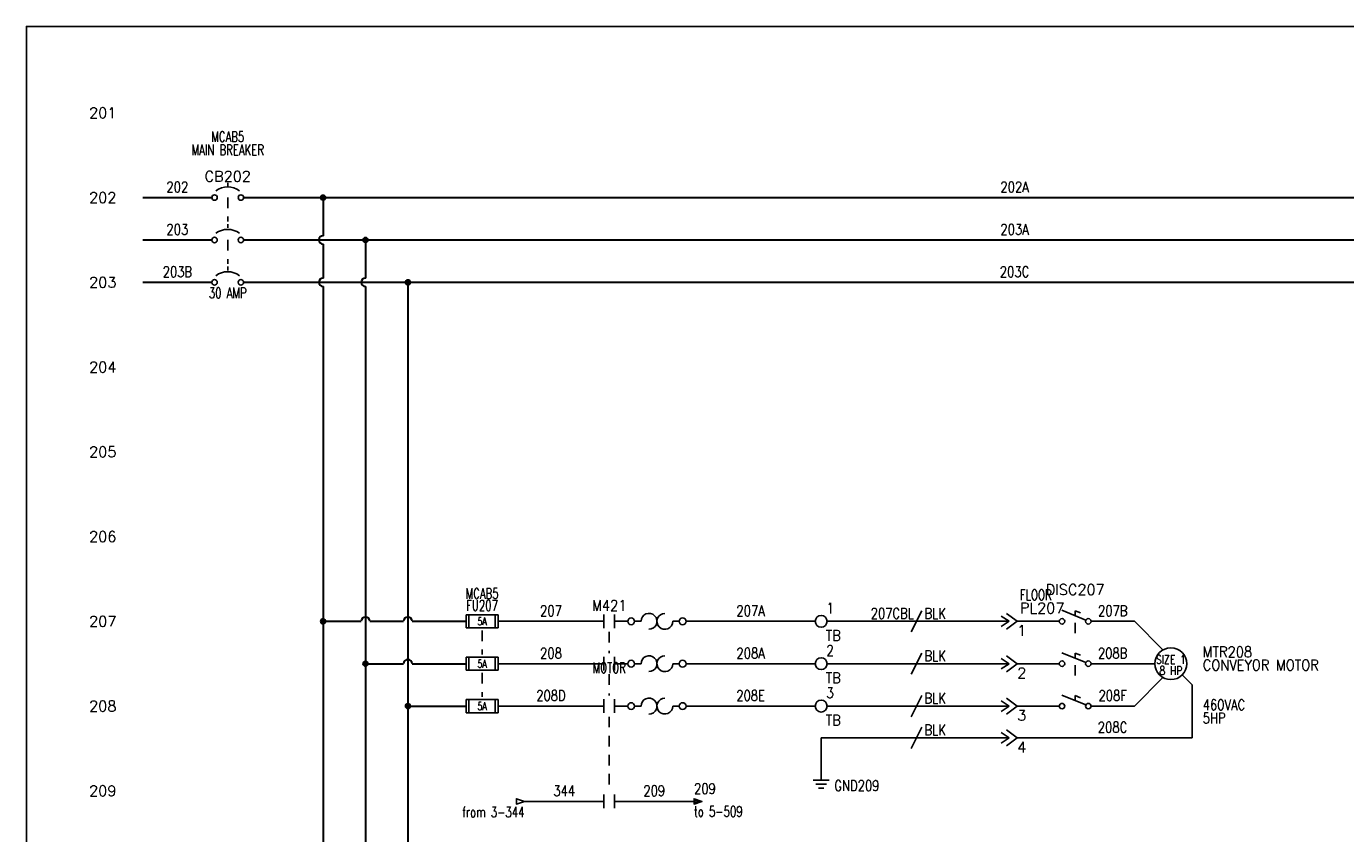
# Model space of a CAD drawing. Header units: inches. Extents: x 0 to 30, y 0 to 19.
# Tile 3 of 5: x 0 to 15.6, y 9.5 to 19. Entities that reach past the tile are written whole.
import ezdxf
from ezdxf.enums import TextEntityAlignment as Align

# ---------------------------------------------------------------- set-up
doc = ezdxf.new("R2010")
doc.units = ezdxf.units.IN
doc.header["$MEASUREMENT"] = 0
doc.linetypes.add('HIDDEN2', pattern=[0.1875, 0.125, -0.0625])
doc.layers.add('BLK_10AWG', color=252, linetype='Continuous', lineweight=30)
for name, color, linetype in [('BLK_14AWG', 252, 'Continuous'), ('DESC', 1, 'Continuous'), ('DESCCHILD', 20, 'Continuous'), ('GRN', 86, 'Continuous'), ('LINK', 252, 'HIDDEN2'), ('LOC', 140, 'Continuous'), ('MISC', 30, 'Continuous'), ('RED_18AWG', 1, 'Continuous'), ('SYMS', 7, 'Continuous'), ('TAGFIXED', 7, 'Continuous'), ('TAGS', 30, 'Continuous'), ('TERMS', 6, 'Continuous'), ('WIRENO', 3, 'Continuous'), ('WIREREF', 52, 'Continuous'), ('XREF', 7, 'Continuous')]:
    doc.layers.add(name, color=color, linetype=linetype)
doc.layers.add('Viewports', color=3, linetype='Continuous', plot=False)
doc.styles.add('WD', font='romans.shx')

# ---------------------------------------------------------------- blocks, each defined once
blk = doc.blocks.new('WD_MLRH')
at = {"style": 'WD'}
blk.add_attdef('RUNGFIRST', text='', height=0.125, dxfattribs=at).set_placement((-0.25, 0), align=Align.MIDDLE_RIGHT)
at = {"style": 'WD', "flags": 1}
for tag, p in [('RUNGHORV', (-0.25, -0.127)), ('RUNGINC', (-0.25, -0.163)), ('WIREMODE', (-0.25, -0.281)), ('RUNGDIST', (-0.25, -0.2)), ('RUNGCNT', (-0.25, -0.237)), ('WIREFMT', (-0.25, -0.321)), ('WIRE-START', (-0.25, -0.356)), ('WIRE-GSUF', (-0.25, -0.396)), ('PH3SPACE', (-0.25, -0.437))]:
    blk.add_attdef(tag, text='', height=0.025, dxfattribs=at).set_placement(p, align=Align.RIGHT)
blk = doc.blocks.new('WDDOT')
for radius in [0.03, 0.0187, 0.00929]:
    blk.add_circle((0, 0), radius)
blk = doc.blocks.new('HMO13')
blk.add_circle((0, 0), 0.188)
at = {"style": 'WD'}
for tag, p, width in [('INST', (0.381, 0.403), 0.7), ('LOC', (0.381, 0.234), 0.7), ('TAG1', (0.375, 0.077), 0.9), ('DESC1', (0.376, -0.079), 0.9), ('DESC2', (0.376, -0.235), 0.9), ('DESC3', (0.376, -0.391), 0.9), ('RATING3', (0.375, -0.548), 0.8), ('RATING4', (0.375, -0.704), 0.8), ('WDTAGALT', (0.375, -0.875), 0.7)]:
    blk.add_attdef(tag, p, '', height=0.125, dxfattribs=dict(at, width=width))
at = {"style": 'WD', "flags": 1}
for tag, p in [('X0TERM01', (-0.094, 0.162)), ('X4TERM02', (-0.188, 0)), ('X0TERM03', (-0.094, -0.162)), ('X0TERM04', (0.133, -0.133))]:
    blk.add_attdef(tag, p, '', height=0.0125, dxfattribs=at)
at = {"style": 'WD', "flags": 9}
blk.add_attdef('FAMILY', text='', height=0.01, dxfattribs=at).set_placement((-0.005, 0.17), align=Align.CENTER)
at = {"linetype": 'Continuous', "style": 'WD', "flags": 1}
for tag, p in [('CAT', (0, 0.159)), ('MFG', (0, 0.14))]:
    blk.add_attdef(tag, text='', height=0.01, dxfattribs=at).set_placement(p, align=Align.MIDDLE)
at = {"style": 'WD', "width": 0.8}
blk.add_attdef('RATING1', text='', height=0.1, dxfattribs=at).set_placement((0, 0), align=Align.CENTER)
at = {"linetype": 'Continuous', "style": 'WD', "flags": 9}
blk.add_attdef('ASSYCODE', text='', height=0.01, dxfattribs=at).set_placement((0, 0.125), align=Align.CENTER)
at = {"style": 'WD', "width": 0.8}
blk.add_attdef('RATING2', text='', height=0.1, dxfattribs=at).set_placement((0, -0.031), align=Align.TOP_CENTER)
blk = doc.blocks.new('HFU2')
for p, q in [((-0.188, -0.078), (-0.188, 0.078)), ((-0.188, 0.078), (0.188, 0.078)), ((-0.156, 0.078), (-0.156, -0.078)), ((0.156, 0.078), (0.156, -0.078)), ((0.188, 0.078), (0.188, -0.078)), ((0.188, -0.078), (-0.188, -0.078))]:
    blk.add_line(p, q)
at = {"style": 'WD', "width": 0.7}
for tag, p in [('INST', (0, 0.438)), ('LOC', (0, 0.281)), ('TAG2', (0, 0.125))]:
    blk.add_attdef(tag, text='', height=0.125, dxfattribs=at).set_placement(p, align=Align.CENTER)
at = {"linetype": 'Continuous', "style": 'WD', "flags": 9}
for tag, p in [('FAMILY', (0.157, 0.251)), ('ASSYCODE', (0.188, 0.235)), ('MFG', (0.156, 0.083)), ('CAT', (0.156, 0.102))]:
    blk.add_attdef(tag, text='', height=0.01, dxfattribs=at).set_placement(p, align=Align.CENTER)
at = {"style": 'WD', "flags": 1}
for tag, p in [('X4TERM01', (-0.188, 0)), ('X1TERM02', (0.188, 0))]:
    blk.add_attdef(tag, p, '', height=0.01, dxfattribs=at)
at = {"style": 'WD', "width": 0.7}
blk.add_attdef('RATING1', text='', height=0.0938, dxfattribs=at).set_placement((0, 0), align=Align.MIDDLE_CENTER)
at = {"style": 'WD'}
for tag, p in [('X2LINK', (0, 0.109)), ('X8LINK', (0, -0.109))]:
    blk.add_attdef(tag, p, '', height=0.01, dxfattribs=at)
at = {"linetype": 'Continuous', "style": 'WD', "width": 0.7, "flags": 8}
blk.add_attdef('TERM01', text='', height=0.1, dxfattribs=at).set_placement((-0.25, -0.016), align=Align.TOP_RIGHT)
blk.add_attdef('TERM02', text='', height=0.1, dxfattribs=at).set_placement((0.25, -0.016), align=Align.TOP_LEFT)
at = {"style": 'WD', "width": 0.7}
for tag, p in [('DESC1', (0.04, -0.243)), ('DESC2', (0.047, -0.406)), ('DESC3', (0.047, -0.578))]:
    blk.add_attdef(tag, text='', height=0.125, dxfattribs=at).set_placement(p, align=Align.MIDDLE_LEFT)
blk = doc.blocks.new('HMS21OL')
at = {"linetype": 'Continuous'}
for p, q in [((-0.062, 0.08), (-0.062, -0.08)), ((0.062, 0.08), (0.062, -0.08))]:
    blk.add_line(p, q, dxfattribs=at)
for p, q in [((0.219, 0), (0.062, 0)), ((0.299, 0), (0.375, 0)), ((0.75, 0), (0.826, 0))]:
    blk.add_line(p, q)
for centre in [(0.259, 0), (0.866, 0)]:
    blk.add_circle(centre, 0.04, dxfattribs=at)
for centre, start, end in [((0.469, 0), 270.001, 180.002), ((0.656, 0), 90, 0.001)]:
    blk.add_arc(centre, 0.0938, start, end)
at = {"style": 'WD'}
for tag, width, p in [('INST', 0.7, (0, 0.451)), ('LOC', 0.7, (0, 0.281)), ('TAG2', 0.9, (0, 0.125)), ('XREF', 0.7, (0, -0.297)), ('DESC1', 0.7, (0, -0.454)), ('DESC2', 0.7, (0, -0.61)), ('DESC3', 0.7, (0, -0.766))]:
    blk.add_attdef(tag, text='', height=0.125, dxfattribs=dict(at, width=width)).set_placement(p, align=Align.CENTER)
for tag, p, height, flags in [('X4TERM01', (-0.062, 0), 0.0125, 1), ('CONTACT', (0.097, 0.036), 0.01, 1), ('FAMILY', (0.097, 0.053), 0.01, 9), ('X1TERM02', (0.906, 0), 0.0125, 1)]:
    blk.add_attdef(tag, p, '', height=height, dxfattribs=dict(at, flags=flags))
for tag, p in [('X2LINK', (0, 0.125)), ('X8LINK', (0, -0.125))]:
    blk.add_attdef(tag, p, '', height=0.01, dxfattribs=at)
at = {"linetype": 'Continuous', "style": 'WD', "flags": 8}
blk.add_attdef('TERM01', text='', height=0.125, dxfattribs=at).set_placement((-0.125, -0.031), align=Align.TOP_RIGHT)
blk.add_attdef('TERM02', text='', height=0.125, dxfattribs=at).set_placement((0.969, -0.031), align=Align.TOP_LEFT)
blk = doc.blocks.new('HDS11')
for p, q in [((0.126, 0.013), (-0.156, 0.13)), ((0, 0.065), (0, 0.125)), ((0.062, 0.099), (0, 0.125))]:
    blk.add_line(p, q)
for centre in [(-0.155, 0), (0.155, 0)]:
    blk.add_circle(centre, 0.0322)
at = {"style": 'WD', "width": 0.7}
for tag, p in [('INST', (0, 0.625)), ('LOC', (0, 0.469)), ('RATING1', (0, 0.156)), ('XREF', (0, -0.236)), ('DESC1', (0, -0.406)), ('DESC2', (0, -0.562))]:
    blk.add_attdef(tag, text='', height=0.125, dxfattribs=at).set_placement(p, align=Align.CENTER)
at = {"style": 'WD'}
blk.add_attdef('TAG1', text='', height=0.125, dxfattribs=at).set_placement((0, 0.312), align=Align.CENTER)
for tag, p in [('X2LINK', (0, 0.438)), ('X8LINK', (0, -0.016))]:
    blk.add_attdef(tag, p, '', height=0.01, dxfattribs=at)
for tag, p, height, flags in [('X4TERM01', (-0.188, 0), 0.0125, 1), ('X1TERM02', (0.188, 0), 0.0125, 1), ('CONTACT', (0.206, 0.04), 0.01, 9), ('FAMILY', (0.206, 0.131), 0.01, 9)]:
    blk.add_attdef(tag, p, '', height=height, dxfattribs=dict(at, flags=flags))
at = {"linetype": 'Continuous', "style": 'WD', "flags": 9}
for tag, p in [('ASSYCODE', (0.219, 0.062)), ('MFG', (0.228, 0.089)), ('CAT', (0.23, 0.108))]:
    blk.add_attdef(tag, text='', height=0.01, dxfattribs=at).set_placement(p, align=Align.CENTER)
at = {"linetype": 'Continuous', "style": 'WD', "flags": 8}
blk.add_attdef('TERM01', text='', height=0.125, dxfattribs=at).set_placement((-0.25, -0.031), align=Align.TOP_RIGHT)
blk.add_attdef('TERM02', text='', height=0.125, dxfattribs=at).set_placement((0.25, -0.031), align=Align.TOP_LEFT)
blk = doc.blocks.new('HDS21')
for p, q in [((0.126, 0.013), (-0.156, 0.13)), ((0, 0.065), (0, 0.125)), ((0.062, 0.099), (0, 0.125))]:
    blk.add_line(p, q)
for centre in [(-0.155, 0), (0.155, 0)]:
    blk.add_circle(centre, 0.0322)
at = {"style": 'WD', "width": 0.7}
for tag, p in [('INST', (0, 0.625)), ('LOC', (0, 0.469)), ('RATING1', (0, 0.156)), ('XREF', (0, -0.236)), ('DESC1', (0, -0.406)), ('DESC2', (0, -0.562))]:
    blk.add_attdef(tag, text='', height=0.125, dxfattribs=at).set_placement(p, align=Align.CENTER)
at = {"style": 'WD'}
blk.add_attdef('TAG2', text='', height=0.125, dxfattribs=at).set_placement((0, 0.312), align=Align.CENTER)
for tag, p in [('X2LINK', (0, 0.281)), ('X8LINK', (0, -0.016))]:
    blk.add_attdef(tag, p, '', height=0.01, dxfattribs=at)
for tag, p, height, flags in [('X4TERM01', (-0.188, 0), 0.0125, 1), ('X1TERM02', (0.188, 0), 0.0125, 1), ('CONTACT', (0.206, 0.103), 0.01, 9), ('FAMILY', (0.206, 0.131), 0.01, 9)]:
    blk.add_attdef(tag, p, '', height=height, dxfattribs=dict(at, flags=flags))
at = {"linetype": 'Continuous', "style": 'WD', "flags": 8}
blk.add_attdef('TERM01', text='', height=0.125, dxfattribs=at).set_placement((-0.25, -0.031), align=Align.TOP_RIGHT)
blk.add_attdef('TERM02', text='', height=0.125, dxfattribs=at).set_placement((0.25, -0.031), align=Align.TOP_LEFT)
blk = doc.blocks.new('HCB1')
blk.add_line((0, 0.173), (0, 0.126))
for centre in [(-0.155, 0), (0.155, 0)]:
    blk.add_circle(centre, 0.0322)
blk.add_arc((0, -0.109), 0.234, 53.1301, 126.8699)
at = {"style": 'WD', "width": 0.7}
for tag, p in [('INST', (0, 0.826)), ('LOC', (0, 0.656)), ('DESC1', (0, 0.5)), ('DESC2', (0, 0.344)), ('RATING1', (0, -0.188)), ('XREF', (0, -0.344))]:
    blk.add_attdef(tag, text='', height=0.125, dxfattribs=at).set_placement(p, align=Align.CENTER)
at = {"style": 'WD'}
blk.add_attdef('TAG1', text='', height=0.125, dxfattribs=at).set_placement((0, 0.188), align=Align.CENTER)
for tag, p in [('X2LINK', (0, 0.219)), ('X8LINK', (0, 0))]:
    blk.add_attdef(tag, p, '', height=0.01, dxfattribs=at)
for tag, p, height, flags in [('FAMILY', (0.205, 0.152), 0.01, 9), ('X4TERM01', (-0.188, 0), 0.0125, 1), ('X1TERM02', (0.188, 0), 0.0125, 1), ('CONTACT', (0.205, 0.133), 0.01, 9)]:
    blk.add_attdef(tag, p, '', height=height, dxfattribs=dict(at, flags=flags))
at = {"linetype": 'Continuous', "style": 'WD', "flags": 9}
for tag, p in [('ASSYCODE', (0.219, 0.062)), ('MFG', (0.228, 0.089)), ('CAT', (0.23, 0.108))]:
    blk.add_attdef(tag, text='', height=0.01, dxfattribs=at).set_placement(p, align=Align.CENTER)
at = {"linetype": 'Continuous', "style": 'WD', "flags": 8}
blk.add_attdef('TERM01', text='', height=0.125, dxfattribs=at).set_placement((-0.25, -0.031), align=Align.TOP_RIGHT)
blk.add_attdef('TERM02', text='', height=0.125, dxfattribs=at).set_placement((0.25, -0.031), align=Align.TOP_LEFT)
blk = doc.blocks.new('HCB2')
at = {"linetype": 'HIDDEN2'}
blk.add_line((0, 0.187), (0, 0.141), dxfattribs=at)
for centre in [(-0.155, 0), (0.155, 0)]:
    blk.add_circle(centre, 0.0322)
blk.add_arc((0, -0.109), 0.234, 53.1301, 126.8699)
at = {"style": 'WD', "width": 0.7}
for tag, p in [('INST', (0, 0.863)), ('LOC', (0, 0.693)), ('DESC1', (0, 0.537)), ('DESC2', (0, 0.38)), ('RATING1', (0, -0.188)), ('XREF', (0, -0.344))]:
    blk.add_attdef(tag, text='', height=0.125, dxfattribs=at).set_placement(p, align=Align.CENTER)
at = {"style": 'WD'}
blk.add_attdef('TAG2', text='', height=0.125, dxfattribs=at).set_placement((0, 0.224), align=Align.CENTER)
for tag, p in [('X2LINK', (0, 0.219)), ('X8LINK', (0, 0))]:
    blk.add_attdef(tag, p, '', height=0.01, dxfattribs=at)
for tag, p, height, flags in [('CONTACT', (0.054, 0.159), 0.01, 9), ('FAMILY', (0.054, 0.183), 0.01, 9), ('X4TERM01', (-0.188, 0), 0.0125, 1), ('X1TERM02', (0.188, 0), 0.0125, 1)]:
    blk.add_attdef(tag, p, '', height=height, dxfattribs=dict(at, flags=flags))
at = {"linetype": 'Continuous', "style": 'WD', "flags": 8}
blk.add_attdef('TERM01', text='', height=0.125, dxfattribs=at).set_placement((-0.25, -0.031), align=Align.TOP_RIGHT)
blk.add_attdef('TERM02', text='', height=0.125, dxfattribs=at).set_placement((0.25, -0.031), align=Align.TOP_LEFT)
blk = doc.blocks.new('HMS21')
at = {"linetype": 'Continuous'}
for p, q in [((-0.062, 0.08), (-0.062, -0.08)), ((0.062, 0.08), (0.062, -0.08))]:
    blk.add_line(p, q, dxfattribs=at)
at = {"style": 'WD'}
for tag, width, p in [('INST', 0.7, (0, 0.451)), ('LOC', 0.7, (0, 0.281)), ('TAG2', 0.9, (0, 0.125)), ('XREF', 0.7, (0, -0.297)), ('DESC1', 0.7, (0, -0.454)), ('DESC2', 0.7, (0, -0.61)), ('DESC3', 0.7, (0, -0.766))]:
    blk.add_attdef(tag, text='', height=0.125, dxfattribs=dict(at, width=width)).set_placement(p, align=Align.CENTER)
for tag, p, height, flags in [('X4TERM01', (-0.062, 0), 0.0125, 1), ('X1TERM02', (0.062, 0), 0.0125, 1), ('CONTACT', (0.097, 0.036), 0.01, 1), ('FAMILY', (0.097, 0.053), 0.01, 9)]:
    blk.add_attdef(tag, p, '', height=height, dxfattribs=dict(at, flags=flags))
for tag, p in [('X2LINK', (0, 0.125)), ('X8LINK', (0, -0.125))]:
    blk.add_attdef(tag, p, '', height=0.01, dxfattribs=at)
at = {"linetype": 'Continuous', "style": 'WD', "flags": 8}
blk.add_attdef('TERM01', text='', height=0.125, dxfattribs=at).set_placement((-0.125, -0.031), align=Align.TOP_RIGHT)
blk.add_attdef('TERM02', text='', height=0.125, dxfattribs=at).set_placement((0.125, -0.031), align=Align.TOP_LEFT)
blk = doc.blocks.new('HC01PJ')
for p, q in [((-0.031, 0), (-0.125, 0.062)), ((-0.031, 0), (-0.125, -0.062)), ((-0.031, 0), (-0.094, 0)), ((0.062, 0), (-0.062, 0.094)), ((0.062, 0), (-0.062, -0.094))]:
    blk.add_line(p, q)
at = {"style": 'WD', "width": 0.7}
for tag, p in [('DESC1', (-0.031, 0.406)), ('DESC2', (-0.031, 0.25))]:
    blk.add_attdef(tag, text='', height=0.125, dxfattribs=at).set_placement(p, align=Align.RIGHT)
for tag, p in [('INST', (0.094, 0.406)), ('LOC', (0.094, 0.25))]:
    blk.add_attdef(tag, p, '', height=0.125, dxfattribs=at)
at = {"style": 'WD'}
for tag, p, height in [('TAG1', (0.094, 0.094), 0.125), ('X2LINK', (-0.062, 0.125), 0.01), ('X8LINK', (-0.062, -0.125), 0.01)]:
    blk.add_attdef(tag, p, '', height=height, dxfattribs=at)
for tag, p, height, flags in [('X4TERMDESC01', (-0.106, 0.022), 0.01, 1), ('X4TERM01', (-0.094, 0), 0.0125, 1), ('FAMILY', (0.048, 0.121), 0.01, 9), ('X1TERM02', (0.062, 0), 0.0125, 1), ('X1TERMDESC02', (0.067, 0.016), 0.01, 1)]:
    blk.add_attdef(tag, p, '', height=height, dxfattribs=dict(at, flags=flags))
at = {"linetype": 'Continuous', "style": 'WD', "flags": 9}
for tag, p in [('ASSYCODE', (0.067, 0.044)), ('MFG', (0.072, 0.057)), ('CAT', (0.073, 0.077))]:
    blk.add_attdef(tag, text='', height=0.01, dxfattribs=at).set_placement(p, align=Align.CENTER)
at = {"linetype": 'Continuous', "style": 'WD', "flags": 8}
blk.add_attdef('TERM01', text='', height=0.125, dxfattribs=at).set_placement((-0.156, -0.047), align=Align.TOP_RIGHT)
blk.add_attdef('TERM02', text='', height=0.125, dxfattribs=at).set_placement((0.062, -0.047), align=Align.TOP_LEFT)
blk = doc.blocks.new('HC02PJ')
for p, q in [((-0.031, 0), (-0.125, 0.062)), ((-0.031, 0), (-0.125, -0.062)), ((-0.031, 0), (-0.094, 0)), ((0.062, 0), (-0.062, 0.094)), ((0.062, 0), (-0.062, -0.094))]:
    blk.add_line(p, q)
at = {"style": 'WD', "width": 0.7}
for tag, p in [('DESC1', (-0.031, 0.406)), ('DESC2', (-0.031, 0.25))]:
    blk.add_attdef(tag, text='', height=0.125, dxfattribs=at).set_placement(p, align=Align.RIGHT)
for tag, p in [('INST', (0.094, 0.406)), ('LOC', (0.094, 0.25))]:
    blk.add_attdef(tag, p, '', height=0.125, dxfattribs=at)
at = {"style": 'WD'}
for tag, p, height in [('TAG2', (0.094, 0.094), 0.125), ('X2LINK', (-0.062, 0.125), 0.01), ('X8LINK', (-0.062, -0.125), 0.01)]:
    blk.add_attdef(tag, p, '', height=height, dxfattribs=at)
for tag, p, height, flags in [('X4TERMDESC01', (-0.113, 0.019), 0.01, 1), ('X4TERM01', (-0.094, 0), 0.0125, 1), ('FAMILY', (0.048, 0.121), 0.01, 9), ('X1TERM02', (0.062, 0), 0.0125, 1), ('X1TERMDESC02', (0.067, 0.014), 0.01, 1)]:
    blk.add_attdef(tag, p, '', height=height, dxfattribs=dict(at, flags=flags))
at = {"linetype": 'Continuous', "style": 'WD', "flags": 8}
blk.add_attdef('TERM01', text='', height=0.125, dxfattribs=at).set_placement((-0.156, -0.047), align=Align.TOP_RIGHT)
blk.add_attdef('TERM02', text='', height=0.125, dxfattribs=at).set_placement((0.062, -0.047), align=Align.TOP_LEFT)
blk = doc.blocks.new('HW01')
for p, q in [((0.062, 0.125), (-0.062, -0.125)), ((0.031, 0), (-0.031, 0))]:
    blk.add_line(p, q)
at = {"style": 'WD', "width": 0.7, "flags": 1}
for tag, p in [('INST', (0, 0.357)), ('LOC', (0, 0.188)), ('XREF', (0, -0.3)), ('DESC1', (0, -0.456)), ('DESC2', (0, -0.613))]:
    blk.add_attdef(tag, text='', height=0.125, dxfattribs=at).set_placement(p, align=Align.CENTER)
at = {"style": 'WD', "width": 0.8}
blk.add_attdef('TAG1', text='', height=0.125, dxfattribs=at).set_placement((-0.031, 0.031), align=Align.RIGHT)
blk.add_attdef('RATING1', (0.094, 0.031), '', height=0.125, dxfattribs=at)
at = {"style": 'WD', "flags": 1}
for tag, p in [('X4TERM01', (-0.031, 0)), ('X1TERM01', (0.031, 0))]:
    blk.add_attdef(tag, p, '', height=0.0125, dxfattribs=at)
at = {"linetype": 'Continuous', "style": 'WD', "flags": 9}
blk.add_attdef('ASSYCODE', text='', height=0.01, dxfattribs=at).set_placement((0.029, 0.042), align=Align.CENTER)
at = {"style": 'WD'}
for tag, p in [('X2LINK', (0, 0.125)), ('X8LINK', (0, -0.125))]:
    blk.add_attdef(tag, p, '', height=0.01, dxfattribs=at)
at = {"style": 'WD', "flags": 9}
blk.add_attdef('FAMILY', text='', height=0.01, dxfattribs=at).set_placement((0.023, 0.118), align=Align.CENTER)
at = {"style": 'WD', "width": 0.8, "flags": 1}
blk.add_attdef('MFG', text='', height=0.0938, dxfattribs=at).set_placement((-0.125, -0.031), align=Align.TOP_RIGHT)
blk.add_attdef('CAT', text='', height=0.0938, dxfattribs=at).set_placement((0.031, -0.031), align=Align.TOP_LEFT)
blk = doc.blocks.new('HW02')
for p, q in [((0.062, 0.125), (-0.062, -0.125)), ((0.031, 0), (-0.031, 0))]:
    blk.add_line(p, q)
at = {"style": 'WD', "width": 0.7, "flags": 1}
for tag, p in [('INST', (0, 0.357)), ('LOC', (0, 0.188)), ('XREF', (0, -0.3)), ('DESC1', (0, -0.456)), ('DESC2', (0, -0.613))]:
    blk.add_attdef(tag, text='', height=0.125, dxfattribs=at).set_placement(p, align=Align.CENTER)
at = {"style": 'WD', "width": 0.8}
blk.add_attdef('TAG2', text='', height=0.125, dxfattribs=at).set_placement((-0.031, 0.031), align=Align.RIGHT)
blk.add_attdef('RATING1', (0.094, 0.031), '', height=0.125, dxfattribs=at)
at = {"style": 'WD', "flags": 1}
for tag, p in [('X4TERM01', (-0.031, 0)), ('X1TERM01', (0.031, 0))]:
    blk.add_attdef(tag, p, '', height=0.0125, dxfattribs=at)
at = {"style": 'WD'}
for tag, p in [('X2LINK', (0, 0.125)), ('X8LINK', (0, -0.125))]:
    blk.add_attdef(tag, p, '', height=0.01, dxfattribs=at)
at = {"style": 'WD', "flags": 9}
blk.add_attdef('FAMILY', text='', height=0.01, dxfattribs=at).set_placement((0.023, 0.118), align=Align.CENTER)
blk = doc.blocks.new('HA1D3')
blk.add_lwpolyline([(-0.094, 0), (-0.094, -0.031), (0, 0), (-0.094, 0.031), (-0.094, 0)])
at = {"style": 'WD', "width": 0.8, "flags": 8}
blk.add_attdef('WIRENO', text='', height=0.125, dxfattribs=at).set_placement((0, 0.094), align=Align.RIGHT)
at = {"style": 'WD', "flags": 1}
blk.add_attdef('SIGCODE', text='', height=0.01, dxfattribs=at).set_placement((-0.02, 0.047), align=Align.RIGHT)
blk.add_attdef('X1TERM01', (0, 0), '', height=0.01, dxfattribs=at)
at = {"style": 'WD', "width": 0.7}
for tag, p in [('XREF', (0, -0.188)), ('DESC1', (0, -0.375))]:
    blk.add_attdef(tag, text='', height=0.125, dxfattribs=at).set_placement(p, align=Align.RIGHT)
blk = doc.blocks.new('HA1S1')
for points in [[(0, 0), (0, 0.031), (0.094, 0), (0, -0.031), (0, 0)], [(0.011, 0.016), (0.011, -0.016), (0.058, 0), (0.011, 0.016)]]:
    blk.add_lwpolyline(points)
at = {"style": 'WD', "width": 0.8, "flags": 8}
blk.add_attdef('WIRENO', (0, 0.087), '', height=0.125, dxfattribs=at)
at = {"style": 'WD', "flags": 1}
for tag, p in [('SIGCODE', (-0.02, 0.047)), ('X4TERM01', (0, 0))]:
    blk.add_attdef(tag, p, '', height=0.01, dxfattribs=at)
at = {"style": 'WD', "width": 0.7}
for tag, p in [('XREF', (0, -0.181)), ('DESC1', (0, -0.356))]:
    blk.add_attdef(tag, p, '', height=0.125, dxfattribs=at)
blk = doc.blocks.new('VGND2')
for p, q in [((0, -0.125), (0, 0)), ((0.09375, -0.125), (-0.09375, -0.125)), ((-0.0625, -0.171875), (0.0625, -0.171875)), ((-0.03125, -0.21875), (0.03125, -0.21875))]:
    blk.add_line(p, q)
at = {"style": 'WD', "width": 0.8}
for tag, p in [('INST', (0.15625, 0.125)), ('LOC', (0.15625, -0.03125)), ('TAG1', (0.15625, -0.1875)), ('DESC1', (0.15625, -0.34375)), ('DESC2', (0.15625, -0.5))]:
    blk.add_attdef(tag, text='', height=0.125, dxfattribs=at).set_placement(p, align=Align.MIDDLE_LEFT)
at = {"style": 'WD', "flags": 1}
for tag in ['ASSYCODE', 'X2TERM01', 'CAT', 'MFG', 'FAMILY']:
    blk.add_attdef(tag, (0, 0), '', height=0.01, dxfattribs=at)
blk = doc.blocks.new('HFU1')
for p, q in [((-0.188, -0.078), (-0.188, 0.078)), ((-0.188, 0.078), (0.188, 0.078)), ((-0.156, 0.078), (-0.156, -0.078)), ((0.156, 0.078), (0.156, -0.078)), ((0.188, 0.078), (0.188, -0.078)), ((0.188, -0.078), (-0.188, -0.078))]:
    blk.add_line(p, q)
at = {"style": 'WD', "width": 0.7}
for tag, p in [('INST', (0, 0.422)), ('LOC', (0, 0.266)), ('TAG1', (0, 0.125))]:
    blk.add_attdef(tag, text='', height=0.125, dxfattribs=at).set_placement(p, align=Align.CENTER)
at = {"linetype": 'Continuous', "style": 'WD', "flags": 9}
for tag, p in [('ASSYCODE', (0.157, 0.251)), ('MFG', (0.156, 0.083)), ('CAT', (0.156, 0.102))]:
    blk.add_attdef(tag, text='', height=0.01, dxfattribs=at).set_placement(p, align=Align.CENTER)
at = {"style": 'WD'}
for tag, p, height, flags in [('X4TERM01', (-0.188, 0), 0.0109, 1), ('FAMILY', (0.129, 0.108), 0.01, 9), ('X1TERM02', (0.188, 0), 0.0109, 1)]:
    blk.add_attdef(tag, p, '', height=height, dxfattribs=dict(at, flags=flags))
at = {"style": 'WD', "width": 0.7}
blk.add_attdef('RATING1', text='', height=0.0938, dxfattribs=at).set_placement((0, 0), align=Align.MIDDLE_CENTER)
at = {"style": 'WD'}
for tag, p in [('X2LINK', (0, 0.109)), ('X8LINK', (0, -0.109))]:
    blk.add_attdef(tag, p, '', height=0.01, dxfattribs=at)
at = {"linetype": 'Continuous', "style": 'WD', "width": 0.7, "flags": 8}
blk.add_attdef('TERM01', text='', height=0.1, dxfattribs=at).set_placement((-0.25, -0.016), align=Align.TOP_RIGHT)
blk.add_attdef('TERM02', text='', height=0.1, dxfattribs=at).set_placement((0.25, -0.016), align=Align.TOP_LEFT)
at = {"style": 'WD', "width": 0.7}
for tag, p in [('DESC1', (0.047, -0.234)), ('DESC2', (0.047, -0.391)), ('DESC3', (0.047, -0.547))]:
    blk.add_attdef(tag, text='', height=0.125, dxfattribs=at).set_placement(p, align=Align.MIDDLE_LEFT)
blk = doc.blocks.new('HT0002')
blk.add_circle((0, 0), 0.0699)
at = {"style": 'WD'}
for tag, p, width in [('INST', (0.062, 0.42), 0.7), ('LOC', (0.062, 0.25), 0.7), ('DESC1', (0.053, -0.385), 0.8)]:
    blk.add_attdef(tag, p, '', height=0.125, dxfattribs=dict(at, width=width))
at = {"linetype": 'Continuous', "style": 'WD'}
for tag, p, height, width, flags in [('TERM01', (0.062, 0.094), 0.125, 0.8, 8), ('TAGSTRIP', (0.053, -0.229), 0.125, 0.9, 8), ('CAT', (0.213, -0.406), 0.109, 0.8, 1), ('DESC2', (0.053, -0.541), 0.125, 0.8, 8), ('DESC3', (0.053, -0.698), 0.125, 0.8, 8)]:
    blk.add_attdef(tag, p, '', height=height, dxfattribs=dict(at, width=width, flags=flags))
at = {"style": 'WD', "flags": 1}
for tag, p, height in [('X4TERM01', (-0.07, 0), 0.0125), ('X4TERMDESC01', (-0.055, -0.023), 0.025), ('X2TERMDESC01', (-0.006, 0.029), 0.025), ('X2TERM01', (0, 0.07), 0.0125), ('STRIPSEQ', (0, 0), 0.00125), ('X2PIN01', (0.033, 0.084), 0.0125), ('X1TERMDESC01', (0.039, 0.007), 0.025), ('X1TERM01', (0.07, 0), 0.0125), ('X1PIN01', (0.087, 0.016), 0.0125), ('X4PIN01', (-0.114, -0.038), 0.0125), ('LINKTERM', (0, -0.002), 0.00125), ('X8TERM01', (0, -0.07), 0.0125), ('X8TERMDESC01', (0, -0.054), 0.025), ('X8PIN01', (0.026, -0.096), 0.0125)]:
    blk.add_attdef(tag, p, '', height=height, dxfattribs=at)
at = {"linetype": 'Continuous', "style": 'WD', "width": 0.8, "flags": 1}
blk.add_attdef('MFG', text='', height=0.109, dxfattribs=at).set_placement((0.088, -0.406), align=Align.RIGHT)
at = {"style": 'WD', "width": 0.7, "flags": 1}
blk.add_attdef('ASSYCODE', (0.062, -0.281), '', height=0.01, dxfattribs=at)
blk = doc.blocks.new('WD_WNH')
at = {"linetype": 'Continuous', "style": 'WD', "width": 0.8}
blk.add_attdef('WIRENO', text='', height=0.125, dxfattribs=at).set_placement((0, 0.062), align=Align.CENTER)
at = {"style": 'WD', "flags": 1}
for tag, p in [('W01USER', (0, 0.078)), ('W02USER', (0, 0.07)), ('W03USER', (0, 0.062)), ('W04USER', (0, 0.055)), ('W05USER', (0, 0.047)), ('W06USER', (0, 0.039)), ('W07USER', (0, 0.031)), ('W08USER', (0, 0.023)), ('W09USER', (0, 0.016)), ('W10USER', (0, 0.008))]:
    blk.add_attdef(tag, text='', height=0.005, dxfattribs=at).set_placement(p, align=Align.CENTER)

msp = doc.modelspace()

# ---------------------------------------------------------------- linework, layer by layer
at = {"layer": 'BLK_10AWG'}
for p, q in [((1.375, 17), (2.188, 17)), ((2.562, 17), (28.5, 17)), ((3.5, 17), (3.5, 16.55)), ((1.375, 16.5), (2.188, 16.5)), ((2.562, 16.5), (28.5, 16.5)), ((4, 16.5), (4, 16.05)), ((3.5, 16.45), (3.5, 16.05)), ((1.375, 16), (2.188, 16)), ((2.562, 16), (28.5, 16)), ((3.5, 15.95), (3.5, 4)), ((4, 15.95), (4, 3.5)), ((4.5, 16), (4.5, 3)), ((3.5, 12), (3.95, 12)), ((4.05, 12), (4.45, 12)), ((4.55, 12), (5.188, 12)), ((4, 11.5), (4.45, 11.5)), ((4.55, 11.5), (5.188, 11.5)), ((4.5, 11), (5.188, 11))]:
    msp.add_line(p, q, dxfattribs=at)
for centre, start, end in [((3.5, 16.5), 90, 270), ((3.5, 16), 90, 270), ((4, 16), 90, 270), ((4, 12), 0, 180), ((4.5, 12), 0, 180), ((4.5, 11.5), 0, 180)]:
    msp.add_arc(centre, 0.05, start, end, dxfattribs=at)
at = {"layer": 'BLK_14AWG'}
for p, q in [((5.562, 12), (6.812, 12)), ((7.781, 12), (9.305, 12)), ((9.445, 12), (10.469, 12)), ((10.531, 12), (11.531, 12)), ((11.688, 12), (12.184, 12)), ((13.069, 12), (12.559, 12)), ((13.406, 11.662), (13.069, 12)), ((5.562, 11.5), (6.812, 11.5)), ((7.781, 11.5), (9.305, 11.5)), ((9.445, 11.5), (10.469, 11.5)), ((10.531, 11.5), (11.531, 11.5)), ((11.688, 11.5), (12.184, 11.5)), ((13.312, 11.5), (12.559, 11.5)), ((13.406, 11.338), (13.069, 11)), ((5.562, 11), (6.812, 11)), ((7.781, 11), (9.305, 11)), ((9.445, 11), (10.469, 11)), ((10.531, 11), (11.531, 11)), ((11.688, 11), (12.184, 11)), ((13.069, 11), (12.559, 11))]:
    msp.add_line(p, q, dxfattribs=at)
at = {"layer": 'GRN'}
for p, q in [((13.633, 11.367), (13.75, 11.25)), ((13.75, 11.25), (13.75, 10.625)), ((9.375, 10.625), (9.375, 10.25)), ((10.469, 10.625), (9.375, 10.625)), ((11.531, 10.625), (10.531, 10.625)), ((13.75, 10.625), (11.688, 10.625))]:
    msp.add_line(p, q, dxfattribs=at)
at = {"layer": 'LINK'}
for points in [[(2.375, 17), (2.375, 16.719)], [(2.375, 16.5), (2.375, 16.219)], [(12.371, 11.984), (12.371, 11.781)], [(5.375, 11.891), (5.375, 11.609)], [(6.875, 11.875), (6.875, 11.625)], [(5.375, 11.391), (5.375, 11.109)], [(6.875, 11.375), (6.875, 11.125)], [(12.371, 11.484), (12.371, 11.281)], [(6.875, 10.875), (6.875, 10)]]:
    msp.add_lwpolyline(points, dxfattribs=at)
at = {"layer": 'RED_18AWG'}
for p, q in [((5.875, 9.875), (6.812, 9.875)), ((7.875, 9.875), (6.938, 9.875))]:
    msp.add_line(p, q, dxfattribs=at)
at = {"layer": 'Viewports'}
msp.add_lwpolyline([(0, 0), (30, 0), (30, 19.02), (0, 19.02)], close=True, dxfattribs=at)

# ---------------------------------------------------------------- block references
at = {"layer": 'SYMS'}
ref = msp.add_blockref('WD_MLRH', (1.312, 18), dxfattribs=at)
ref.add_attrib('RUNGFIRST', '201', dxfattribs={"layer": 'MISC', "height": 0.125, "style": 'WD'}).set_placement((1.062, 18), align=Align.MIDDLE_RIGHT)
ref = msp.add_blockref('HCB1', (2.375, 17), dxfattribs=at)
ref.add_attrib('LOC', 'MCAB5', dxfattribs={"layer": 'LOC', "height": 0.125, "style": 'WD', "width": 0.7}).set_placement((2.375, 17.656), align=Align.CENTER)
ref.add_attrib('DESC1', 'MAIN BREAKER', dxfattribs={"layer": 'DESC', "height": 0.125, "style": 'WD', "width": 0.7}).set_placement((2.375, 17.5), align=Align.CENTER)
ref.add_attrib('TAG1', 'CB202', dxfattribs={"layer": 'TAGS', "height": 0.125, "style": 'WD'}).set_placement((2.375, 17.188), align=Align.CENTER)
for name, p in [('WDDOT', (3.5, 17)), ('HCB2', (2.375, 16.5)), ('WDDOT', (4, 16.5)), ('WDDOT', (4.5, 16)), ('WDDOT', (3.5, 12)), ('WDDOT', (4, 11.5)), ('HMS21OL', (6.875, 11.5)), ('HDS21', (12.371, 11.5)), ('HMS21OL', (6.875, 11)), ('HDS21', (12.371, 11)), ('WDDOT', (4.5, 11)), ('HMS21', (6.875, 9.875))]:
    msp.add_blockref(name, p, dxfattribs=at)
ref = msp.add_blockref('HCB2', (2.375, 16), dxfattribs=at)
ref.add_attrib('RATING1', '30 AMP', dxfattribs={"layer": 'MISC', "height": 0.125, "style": 'WD', "width": 0.7}).set_placement((2.375, 15.812), align=Align.CENTER)
ref = msp.add_blockref('HFU1', (5.375, 12), dxfattribs=at)
ref.add_attrib('RATING1', '5A', dxfattribs={"layer": 'MISC', "height": 0.0938, "style": 'WD', "width": 0.7}).set_placement((5.375, 12), align=Align.MIDDLE_CENTER)
ref.add_attrib('LOC', 'MCAB5', dxfattribs={"layer": 'LOC', "height": 0.125, "style": 'WD', "width": 0.7}).set_placement((5.375, 12.266), align=Align.CENTER)
ref.add_attrib('TAG1', 'FU207', dxfattribs={"layer": 'TAGS', "height": 0.125, "style": 'WD', "width": 0.7}).set_placement((5.375, 12.125), align=Align.CENTER)
ref = msp.add_blockref('HC01PJ', (11.625, 12), dxfattribs=at)
ref.add_attrib('LOC', 'FLOOR', (11.719, 12.25), dxfattribs={"layer": 'LOC', "height": 0.125, "style": 'WD', "width": 0.7})
ref.add_attrib('TAG1', 'PL207', (11.719, 12.094), dxfattribs={"layer": 'TAGS', "height": 0.125, "style": 'WD'})
ref.add_attrib('TERM02', '1', dxfattribs={"layer": 'TERMS', "linetype": 'Continuous', "height": 0.125, "style": 'WD', "flags": 8}).set_placement((11.688, 11.953), align=Align.TOP_LEFT)
ref = msp.add_blockref('HDS11', (12.371, 12), dxfattribs=at)
ref.add_attrib('TAG1', 'DISC207', dxfattribs={"layer": 'TAGS', "height": 0.125, "style": 'WD'}).set_placement((12.371, 12.312), align=Align.CENTER)
ref = msp.add_blockref('HMS21OL', (6.875, 12), dxfattribs=at)
ref.add_attrib('DESC2', 'MOTOR', dxfattribs={"layer": 'DESCCHILD', "height": 0.125, "style": 'WD', "width": 0.7}).set_placement((6.875, 11.39), align=Align.CENTER)
ref.add_attrib('TAG2', 'M421', dxfattribs={"layer": 'TAGS', "height": 0.125, "style": 'WD', "width": 0.9}).set_placement((6.875, 12.125), align=Align.CENTER)
ref = msp.add_blockref('HT0002', (9.375, 12), dxfattribs=at)
ref.add_attrib('TERM01', '1', (9.438, 12.094), dxfattribs={"layer": 'TERMS', "linetype": 'Continuous', "height": 0.125, "style": 'WD', "width": 0.8, "flags": 8})
ref.add_attrib('TAGSTRIP', 'TB', (9.428, 11.771), dxfattribs={"layer": 'TAGS', "linetype": 'Continuous', "height": 0.125, "style": 'WD', "width": 0.9, "flags": 8})
ref = msp.add_blockref('HW01', (10.5, 12), dxfattribs=at)
ref.add_attrib('RATING1', 'BLK', (10.594, 12.031), dxfattribs={"layer": 'MISC', "height": 0.125, "style": 'WD', "width": 0.8})
ref.add_attrib('TAG1F', '207CBL', dxfattribs={"layer": 'TAGFIXED', "height": 0.125, "style": 'WD', "width": 0.8}).set_placement((10.469, 12.031), align=Align.RIGHT)
ref = msp.add_blockref('HT0002', (9.375, 11.5), dxfattribs=at)
ref.add_attrib('TERM01', '2', (9.438, 11.594), dxfattribs={"layer": 'TERMS', "linetype": 'Continuous', "height": 0.125, "style": 'WD', "width": 0.8, "flags": 8})
ref.add_attrib('TAGSTRIP', 'TB', (9.428, 11.271), dxfattribs={"layer": 'TAGS', "linetype": 'Continuous', "height": 0.125, "style": 'WD', "width": 0.9, "flags": 8})
ref = msp.add_blockref('HMO13', (13.5, 11.5), dxfattribs=at)
ref.add_attrib('RATING4', '5HP', (13.875, 10.796), dxfattribs={"layer": 'MISC', "height": 0.125, "style": 'WD', "width": 0.8})
ref.add_attrib('RATING3', '460VAC', (13.875, 10.952), dxfattribs={"layer": 'MISC', "height": 0.125, "style": 'WD', "width": 0.8})
ref.add_attrib('RATING2', '8 HP', dxfattribs={"layer": 'MISC', "height": 0.1, "style": 'WD', "width": 0.8}).set_placement((13.5, 11.469), align=Align.TOP_CENTER)
ref.add_attrib('RATING1', 'SIZE 1', dxfattribs={"layer": 'MISC', "height": 0.1, "style": 'WD', "width": 0.8}).set_placement((13.5, 11.5), align=Align.CENTER)
ref.add_attrib('DESC1', 'CONVEYOR MOTOR', (13.876, 11.421), dxfattribs={"layer": 'DESC', "height": 0.125, "style": 'WD', "width": 0.9})
ref.add_attrib('TAG1', 'MTR208', (13.875, 11.577), dxfattribs={"layer": 'TAGS', "height": 0.125, "style": 'WD', "width": 0.9})
ref = msp.add_blockref('HFU2', (5.375, 11.5), dxfattribs=at)
ref.add_attrib('RATING1', '5A', dxfattribs={"layer": 'MISC', "height": 0.0938, "style": 'WD', "width": 0.7}).set_placement((5.375, 11.5), align=Align.MIDDLE_CENTER)
ref = msp.add_blockref('HW02', (10.5, 11.5), dxfattribs=at)
ref.add_attrib('RATING1', 'BLK', (10.594, 11.531), dxfattribs={"layer": 'MISC', "height": 0.125, "style": 'WD', "width": 0.8})
ref = msp.add_blockref('HC02PJ', (11.625, 11.5), dxfattribs=at)
ref.add_attrib('TERM02', '2', dxfattribs={"layer": 'TERMS', "linetype": 'Continuous', "height": 0.125, "style": 'WD', "flags": 8}).set_placement((11.688, 11.453), align=Align.TOP_LEFT)
ref = msp.add_blockref('HT0002', (9.375, 11), dxfattribs=at)
ref.add_attrib('TERM01', '3', (9.438, 11.094), dxfattribs={"layer": 'TERMS', "linetype": 'Continuous', "height": 0.125, "style": 'WD', "width": 0.8, "flags": 8})
ref.add_attrib('TAGSTRIP', 'TB', (9.428, 10.771), dxfattribs={"layer": 'TAGS', "linetype": 'Continuous', "height": 0.125, "style": 'WD', "width": 0.9, "flags": 8})
ref = msp.add_blockref('HFU2', (5.375, 11), dxfattribs=at)
ref.add_attrib('RATING1', '5A', dxfattribs={"layer": 'MISC', "height": 0.0938, "style": 'WD', "width": 0.7}).set_placement((5.375, 11), align=Align.MIDDLE_CENTER)
ref = msp.add_blockref('HW02', (10.5, 11), dxfattribs=at)
ref.add_attrib('RATING1', 'BLK', (10.594, 11.031), dxfattribs={"layer": 'MISC', "height": 0.125, "style": 'WD', "width": 0.8})
ref = msp.add_blockref('HC02PJ', (11.625, 11), dxfattribs=at)
ref.add_attrib('TERM02', '3', dxfattribs={"layer": 'TERMS', "linetype": 'Continuous', "height": 0.125, "style": 'WD', "flags": 8}).set_placement((11.688, 10.953), align=Align.TOP_LEFT)
ref = msp.add_blockref('HW02', (10.5, 10.625), dxfattribs=at)
ref.add_attrib('RATING1', 'BLK', (10.594, 10.656), dxfattribs={"layer": 'MISC', "height": 0.125, "style": 'WD', "width": 0.8})
ref = msp.add_blockref('HC02PJ', (11.625, 10.625), dxfattribs=at)
ref.add_attrib('TERM02', '4', dxfattribs={"layer": 'TERMS', "linetype": 'Continuous', "height": 0.125, "style": 'WD', "flags": 8}).set_placement((11.688, 10.578), align=Align.TOP_LEFT)
ref = msp.add_blockref('VGND2', (9.375, 10.25), dxfattribs=at)
ref.add_attrib('TAG1', 'GND209', dxfattribs={"layer": 'TAGS', "height": 0.125, "style": 'WD', "width": 0.8}).set_placement((9.531, 10.062), align=Align.MIDDLE_LEFT)
ref = msp.add_blockref('HA1S1', (7.875, 9.875), dxfattribs=at)
ref.add_attrib('WIRENO', '209', (7.875, 9.963), dxfattribs={"layer": 'WIREREF', "height": 0.125, "style": 'WD', "width": 0.8, "flags": 8})
ref.add_attrib('XREF', 'to 5-509', (7.875, 9.694), dxfattribs={"layer": 'XREF', "height": 0.125, "style": 'WD', "width": 0.7})
ref = msp.add_blockref('HA1D3', (5.875, 9.875), dxfattribs=at)
ref.add_attrib('XREF', 'from 3-344', dxfattribs={"layer": 'XREF', "height": 0.125, "style": 'WD', "width": 0.7}).set_placement((5.875, 9.688), align=Align.RIGHT)
at = {"layer": 'WIRENO'}
ref = msp.add_blockref('WD_WNH', (1.781, 17), dxfattribs=at)
ref.add_attrib('WIRENO', '202', dxfattribs={"linetype": 'Continuous', "height": 0.125, "style": 'WD', "width": 0.8}).set_placement((1.781, 17.062), align=Align.CENTER)
ref = msp.add_blockref('WD_WNH', (11.656, 17), dxfattribs=at)
ref.add_attrib('WIRENO', '202A', dxfattribs={"linetype": 'Continuous', "height": 0.125, "style": 'WD', "width": 0.8}).set_placement((11.656, 17.062), align=Align.CENTER)
ref = msp.add_blockref('WD_WNH', (1.781, 16.5), dxfattribs=at)
ref.add_attrib('WIRENO', '203', dxfattribs={"linetype": 'Continuous', "height": 0.125, "style": 'WD', "width": 0.8}).set_placement((1.781, 16.562), align=Align.CENTER)
ref = msp.add_blockref('WD_WNH', (11.656, 16.5), dxfattribs=at)
ref.add_attrib('WIRENO', '203A', dxfattribs={"linetype": 'Continuous', "height": 0.125, "style": 'WD', "width": 0.8}).set_placement((11.656, 16.562), align=Align.CENTER)
ref = msp.add_blockref('WD_WNH', (1.781, 16), dxfattribs=at)
ref.add_attrib('WIRENO', '203B', dxfattribs={"linetype": 'Continuous', "height": 0.125, "style": 'WD', "width": 0.8}).set_placement((1.781, 16.062), align=Align.CENTER)
ref = msp.add_blockref('WD_WNH', (11.656, 16), dxfattribs=at)
ref.add_attrib('WIRENO', '203C', dxfattribs={"linetype": 'Continuous', "height": 0.125, "style": 'WD', "width": 0.8}).set_placement((11.656, 16.062), align=Align.CENTER)
ref = msp.add_blockref('WD_WNH', (6.188, 12), dxfattribs=at)
ref.add_attrib('WIRENO', '207', dxfattribs={"linetype": 'Continuous', "height": 0.125, "style": 'WD', "width": 0.8}).set_placement((6.188, 12.062), align=Align.CENTER)
ref = msp.add_blockref('WD_WNH', (8.543, 12), dxfattribs=at)
ref.add_attrib('WIRENO', '207A', dxfattribs={"linetype": 'Continuous', "height": 0.125, "style": 'WD', "width": 0.8}).set_placement((8.543, 12.062), align=Align.CENTER)
ref = msp.add_blockref('WD_WNH', (12.814, 12), dxfattribs=at)
ref.add_attrib('WIRENO', '207B', dxfattribs={"linetype": 'Continuous', "height": 0.125, "style": 'WD', "width": 0.8}).set_placement((12.814, 12.062), align=Align.CENTER)
ref = msp.add_blockref('WD_WNH', (6.188, 11.5), dxfattribs=at)
ref.add_attrib('WIRENO', '208', dxfattribs={"linetype": 'Continuous', "height": 0.125, "style": 'WD', "width": 0.8}).set_placement((6.188, 11.562), align=Align.CENTER)
ref = msp.add_blockref('WD_WNH', (8.543, 11.5), dxfattribs=at)
ref.add_attrib('WIRENO', '208A', dxfattribs={"linetype": 'Continuous', "height": 0.125, "style": 'WD', "width": 0.8}).set_placement((8.543, 11.562), align=Align.CENTER)
ref = msp.add_blockref('WD_WNH', (12.813, 11.5), dxfattribs=at)
ref.add_attrib('WIRENO', '208B', dxfattribs={"linetype": 'Continuous', "height": 0.125, "style": 'WD', "width": 0.8}).set_placement((12.813, 11.562), align=Align.CENTER)
ref = msp.add_blockref('WD_WNH', (6.188, 11), dxfattribs=at)
ref.add_attrib('WIRENO', '208D', dxfattribs={"linetype": 'Continuous', "height": 0.125, "style": 'WD', "width": 0.8}).set_placement((6.188, 11.062), align=Align.CENTER)
ref = msp.add_blockref('WD_WNH', (8.543, 11), dxfattribs=at)
ref.add_attrib('WIRENO', '208E', dxfattribs={"linetype": 'Continuous', "height": 0.125, "style": 'WD', "width": 0.8}).set_placement((8.543, 11.062), align=Align.CENTER)
ref = msp.add_blockref('WD_WNH', (12.814, 11), dxfattribs=at)
ref.add_attrib('WIRENO', '208F', dxfattribs={"linetype": 'Continuous', "height": 0.125, "style": 'WD', "width": 0.8}).set_placement((12.814, 11.062), align=Align.CENTER)
ref = msp.add_blockref('WD_WNH', (12.812, 10.625), dxfattribs=at)
ref.add_attrib('WIRENO', '208C', dxfattribs={"linetype": 'Continuous', "height": 0.125, "style": 'WD', "width": 0.8}).set_placement((12.812, 10.688), align=Align.CENTER)
ref = msp.add_blockref('WD_WNH', (6.344, 9.875), dxfattribs=at)
ref.add_attrib('WIRENO', '344', dxfattribs={"linetype": 'Continuous', "height": 0.125, "style": 'WD', "width": 0.8}).set_placement((6.344, 9.938), align=Align.CENTER)
ref = msp.add_blockref('WD_WNH', (7.406, 9.875), dxfattribs=at)
ref.add_attrib('WIRENO', '209', dxfattribs={"linetype": 'Continuous', "height": 0.125, "style": 'WD', "width": 0.8}).set_placement((7.406, 9.938), align=Align.CENTER)

# ---------------------------------------------------------------- texts
at = {"layer": 'MISC', "style": 'WD'}
for s, p in [('202', (1.062, 17)), ('203', (1.062, 16)), ('204', (1.062, 15)), ('205', (1.062, 14)), ('206', (1.062, 13)), ('207', (1.062, 12)), ('208', (1.062, 11)), ('209', (1.062, 10))]:
    msp.add_text(s, height=0.125, dxfattribs=at).set_placement(p, align=Align.MIDDLE_RIGHT)

doc.saveas('drawing.dxf')
